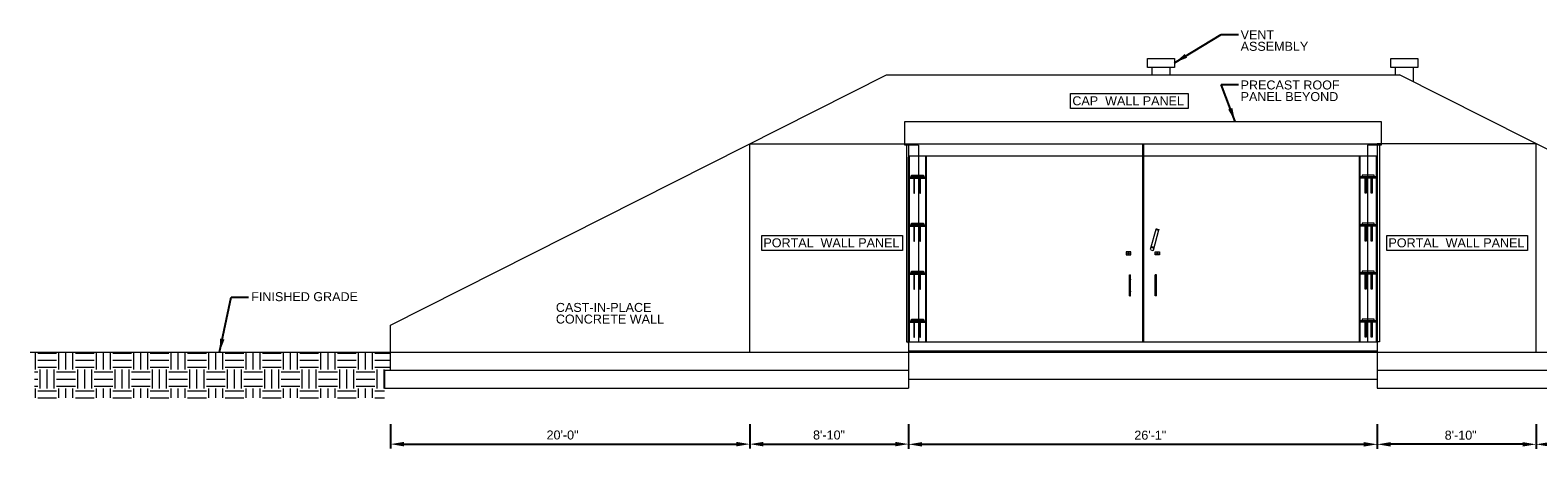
# Model space of a CAD drawing. Header units: inches. Extents: x -130 to 1382, y 196 to 475.
# Tile 1 of 2: x -130 to 877, y 196 to 475. Entities that reach past the tile are written whole.
import ezdxf
from ezdxf.enums import TextEntityAlignment as Align

# ---------------------------------------------------------------- set-up
doc = ezdxf.new("R2010")
doc.units = ezdxf.units.IN
doc.header["$LTSCALE"] = 16
doc.header["$MEASUREMENT"] = 0
doc.layers.add('G-ELEC-REF', color=253, linetype='Continuous', lineweight=9)
doc.styles.add("_1 4 1'-0", font='arial.ttf', dxfattribs={"height": 6})
doc.dimstyles.new("1 4 1'-0", dxfattribs={"dimtxt": 6, "dimasz": 9, "dimexe": 3, "dimexo": 3, "dimgap": 3, "dimtad": 1, "dimdec": 0, "dimzin": 11, "dimdsep": 46, "dimlunit": 3, "dimtxsty": "_1 4 1'-0", "dimcen": 0.09, "dimadec": 4, "dimazin": 3, "dimtfac": 1, "dimtdec": 0, "dimtofl": 0, "dimtmove": 0, "dimatfit": 3, "dimfxl": 1, "dimfrac": 2, "dimtzin": 11, "dimarcsym": 0})

# ---------------------------------------------------------------- blocks, each defined once
blk = doc.blocks.new('*D4')
at = {"layer": 'Defpoints', "color": 0, "lineweight": 0, "transparency": 16777216}
for p in [(875.5464421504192, 236.09934969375), (1115.546442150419, 236.09934969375), (1115.546442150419, 198.6229693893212)]:
    blk.add_point(p, dxfattribs=at)
at = {"layer": 'G-ELEC-REF', "color": 0, "lineweight": -2, "transparency": 16777216}
for p, q in [((875.5464421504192, 212.09934969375), (875.5464421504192, 195.6229693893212)), ((1115.546442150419, 212.09934969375), (1115.546442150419, 195.6229693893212)), ((884.5464421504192, 198.6229693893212), (1106.546442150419, 198.6229693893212))]:
    blk.add_line(p, q, dxfattribs=at)
at = {"layer": 'G-ELEC-REF', "color": 0, "lineweight": 0, "transparency": 16777216}
for points in [[(884.5464421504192, 200.1229693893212), (884.5464421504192, 197.1229693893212), (875.5464421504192, 198.6229693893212)], [(1106.546442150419, 200.1229693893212), (1106.546442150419, 197.1229693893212), (1115.546442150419, 198.6229693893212)]]:
    blk.add_solid(points, dxfattribs=at)
at = {"layer": 'G-ELEC-REF', "color": 0, "transparency": 16777216, "insert": (997.3125880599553, 204.6864073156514), "char_height": 6, "attachment_point": 5, "style": "_1 4 1'-0"}
blk.add_mtext('20\'-0"', dxfattribs=at)
blk = doc.blocks.new('*D5')
at = {"layer": 'Defpoints', "color": 0, "lineweight": 0, "transparency": 16777216}
for p in [(769.546442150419, 236.09934969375), (875.5464421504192, 236.09934969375), (769.546442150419, 198.6229693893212)]:
    blk.add_point(p, dxfattribs=at)
at = {"layer": 'G-ELEC-REF', "color": 0, "lineweight": -2, "transparency": 16777216}
for p, q in [((769.546442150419, 212.09934969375), (769.546442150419, 195.6229693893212)), ((875.5464421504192, 212.09934969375), (875.5464421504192, 195.6229693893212)), ((866.5464421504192, 198.6229693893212), (778.546442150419, 198.6229693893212))]:
    blk.add_line(p, q, dxfattribs=at)
at = {"layer": 'G-ELEC-REF', "color": 0, "lineweight": 0, "transparency": 16777216}
for points in [[(778.546442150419, 200.1229693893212), (778.546442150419, 197.1229693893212), (769.546442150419, 198.6229693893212)], [(866.5464421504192, 200.1229693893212), (866.5464421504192, 197.1229693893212), (875.5464421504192, 198.6229693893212)]]:
    blk.add_solid(points, dxfattribs=at)
at = {"layer": 'G-ELEC-REF', "color": 0, "transparency": 16777216, "insert": (825.2273363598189, 204.6864073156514), "char_height": 6, "attachment_point": 5, "style": "_1 4 1'-0"}
blk.add_mtext('8\'-10"', dxfattribs=at)
blk = doc.blocks.new('*D6')
at = {"layer": 'Defpoints', "color": 0, "lineweight": 0, "transparency": 16777216}
for p in [(110.5464421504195, 236.0993496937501, -1.968500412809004e-05), (350.5464421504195, 236.0993496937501, -1.968500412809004e-05), (350.5464421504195, 198.7460694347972)]:
    blk.add_point(p, dxfattribs=at)
at = {"layer": 'G-ELEC-REF', "color": 0, "lineweight": -2, "transparency": 16777216}
for p, q in [((110.5464421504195, 212.0993496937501), (110.5464421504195, 195.7460694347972)), ((350.5464421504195, 212.0993496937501), (350.5464421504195, 195.7460694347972)), ((119.5464421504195, 198.7460694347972), (341.5464421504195, 198.7460694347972))]:
    blk.add_line(p, q, dxfattribs=at)
at = {"layer": 'G-ELEC-REF', "color": 0, "lineweight": 0, "transparency": 16777216}
for points in [[(119.5464421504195, 200.2460694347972), (119.5464421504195, 197.2460694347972), (110.5464421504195, 198.7460694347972)], [(341.5464421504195, 200.2460694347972), (341.5464421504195, 197.2460694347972), (350.5464421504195, 198.7460694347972)]]:
    blk.add_solid(points, dxfattribs=at)
at = {"layer": 'G-ELEC-REF', "color": 0, "transparency": 16777216, "insert": (225.3962769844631, 204.8095073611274), "char_height": 6, "attachment_point": 5, "style": "_1 4 1'-0"}
blk.add_mtext('20\'-0"', dxfattribs=at)
blk = doc.blocks.new('*D7')
at = {"layer": 'Defpoints', "color": 0, "lineweight": 0, "transparency": 16777216}
for p in [(350.5464421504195, 236.0993496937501, -1.968500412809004e-05), (456.5464421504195, 236.09934969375, -1.968500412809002e-05), (456.5464421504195, 198.7460694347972)]:
    blk.add_point(p, dxfattribs=at)
at = {"layer": 'G-ELEC-REF', "color": 0, "lineweight": -2, "transparency": 16777216}
for p, q in [((350.5464421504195, 212.0993496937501), (350.5464421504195, 195.7460694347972)), ((456.5464421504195, 212.09934969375), (456.5464421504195, 195.7460694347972)), ((359.5464421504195, 198.7460694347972), (447.5464421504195, 198.7460694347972))]:
    blk.add_line(p, q, dxfattribs=at)
at = {"layer": 'G-ELEC-REF', "color": 0, "lineweight": 0, "transparency": 16777216}
for points in [[(359.5464421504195, 200.2460694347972), (359.5464421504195, 197.2460694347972), (350.5464421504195, 198.7460694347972)], [(447.5464421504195, 200.2460694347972), (447.5464421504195, 197.2460694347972), (456.5464421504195, 198.7460694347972)]]:
    blk.add_solid(points, dxfattribs=at)
at = {"layer": 'G-ELEC-REF', "color": 0, "transparency": 16777216, "insert": (403.3811571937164, 204.8095073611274), "char_height": 6, "attachment_point": 5, "style": "_1 4 1'-0"}
blk.add_mtext('8\'-10"', dxfattribs=at)
blk = doc.blocks.new('*D9')
at = {"layer": 'Defpoints', "color": 0, "lineweight": 0, "transparency": 16777216}
for p in [(456.5464421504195, 236.09934969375), (769.5464421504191, 236.09934969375), (769.5464421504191, 198.6229693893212)]:
    blk.add_point(p, dxfattribs=at)
at = {"layer": 'G-ELEC-REF', "color": 0, "lineweight": -2, "transparency": 16777216}
for p, q in [((456.5464421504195, 212.09934969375), (456.5464421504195, 195.6229693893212)), ((769.5464421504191, 212.09934969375), (769.5464421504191, 195.6229693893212)), ((465.5464421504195, 198.6229693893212), (760.5464421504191, 198.6229693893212))]:
    blk.add_line(p, q, dxfattribs=at)
at = {"layer": 'G-ELEC-REF', "color": 0, "lineweight": 0, "transparency": 16777216}
for points in [[(465.5464421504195, 200.1229693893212), (465.5464421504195, 197.1229693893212), (456.5464421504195, 198.6229693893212)], [(760.5464421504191, 200.1229693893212), (760.5464421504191, 197.1229693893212), (769.5464421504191, 198.6229693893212)]]:
    blk.add_solid(points, dxfattribs=at)
at = {"layer": 'G-ELEC-REF', "color": 0, "transparency": 16777216, "insert": (617.9405104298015, 204.6864073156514), "char_height": 6, "attachment_point": 5, "style": "_1 4 1'-0"}
blk.add_mtext('26\'-1"', dxfattribs=at)

msp = doc.modelspace()

# ---------------------------------------------------------------- hatches: boundary and pattern name
at = {"layer": 'G-ELEC-REF', "transparency": 33554483}
h = msp.add_hatch(dxfattribs=at)
h.set_pattern_fill('EARTH', color=256, scale=50)
h.set_pattern_definition([(0, (0, 0), (12.5, 12.5), [12.5, -12.5]), (0, (0, 4.6875), (12.5, 12.5), [12.5, -12.5]), (0, (0, 9.375), (12.5, 12.5), [12.5, -12.5]), (90, (1.5625, 10.9375), (-12.5, 12.5), [12.5, -12.5]), (90, (6.25, 10.9375), (-12.5, 12.5), [12.5, -12.5]), (90, (10.9375, 10.9375), (-12.5, 12.5), [12.5, -12.5])])
h.paths.add_polyline_path([(106.5464421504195, 248.09934969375), (110.5464421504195, 248.09934969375), (110.5464421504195, 260.09934969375), (-127.2071353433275, 260.09934969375), (-127.2071353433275, 229.6585760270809), (106.5464421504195, 229.6585760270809)])

# ---------------------------------------------------------------- linework, layer by layer
at = {"layer": 'G-ELEC-REF'}
for p, q in [((110.5464421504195, 278.09934969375, -1.968500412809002e-05), (441.786111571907, 445.0993496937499, -1.968500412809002e-05)), ((441.786111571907, 445.0993496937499, -1.968500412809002e-05), (784.306772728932, 445.0993496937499, -1.968500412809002e-05)), ((619.0405333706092, 450.09934969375, -1.968500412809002e-05), (619.0405333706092, 445.0993496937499, -1.968500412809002e-05)), ((631.0405333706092, 450.09934969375, -1.968500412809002e-05), (631.0405333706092, 445.0993496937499, -1.968500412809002e-05)), ((781.5464421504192, 450.0993496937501, -1.968500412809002e-05), (781.5464421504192, 445.0993496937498, -1.968500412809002e-05)), ((1115.546442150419, 278.09934969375, -1.968500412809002e-05), (784.306772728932, 445.0993496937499, -1.968500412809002e-05)), ((793.5464421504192, 450.0993496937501, -1.968500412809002e-05), (793.5464421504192, 440.4410163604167, -1.968500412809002e-05)), ((455.0464421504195, 398.0993496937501, -1.968500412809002e-05), (455.0464421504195, 267.09934969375, -1.968500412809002e-05)), ((456.5464421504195, 399.09934969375, -1.968500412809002e-05), (769.5464421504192, 399.09934969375, -1.968500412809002e-05)), ((456.5464421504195, 398.0993496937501), (456.5464421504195, 399.09934969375)), ((463.0464421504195, 398.0993496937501, -1.968500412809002e-05), (463.0464421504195, 267.09934969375, -1.968500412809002e-05)), ((612.7964421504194, 399.09934969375, -1.968500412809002e-05), (612.7964421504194, 267.09934969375, -1.968500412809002e-05)), ((613.2964421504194, 399.09934969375, -1.968500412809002e-05), (613.2964421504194, 267.09934969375, -1.968500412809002e-05)), ((763.0464421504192, 398.09934969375, -1.968500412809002e-05), (763.0464421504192, 267.09934969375, -1.968500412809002e-05)), ((769.5464421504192, 399.09934969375), (769.5464421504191, 398.09934969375)), ((771.0464421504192, 398.09934969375, -1.968500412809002e-05), (771.0464421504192, 267.09934969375, -1.968500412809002e-05)), ((456.5464421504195, 391.09934969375, -1.968500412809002e-05), (769.5464421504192, 391.09934969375, -1.968500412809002e-05)), ((456.5464421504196, 266.09934969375, -1.968500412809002e-05), (456.5464421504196, 390.09934969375, -1.968500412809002e-05)), ((457.0464421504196, 267.09934969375, -1.968500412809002e-05), (457.0464421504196, 391.09934969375, -1.968500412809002e-05)), ((468.0464421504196, 267.09934969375, -1.968500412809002e-05), (468.0464421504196, 391.09934969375, -1.968500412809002e-05)), ((468.5464421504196, 267.09934969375, -1.968500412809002e-05), (468.5464421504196, 391.09934969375, -1.968500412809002e-05)), ((757.5464421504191, 267.09934969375, -1.968500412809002e-05), (757.5464421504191, 391.09934969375, -1.968500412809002e-05)), ((758.0464421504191, 267.09934969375, -1.968500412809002e-05), (758.0464421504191, 391.09934969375, -1.968500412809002e-05)), ((769.0464421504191, 267.09934969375, -1.968500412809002e-05), (769.0464421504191, 391.09934969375, -1.968500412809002e-05)), ((457.0464421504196, 377.09934969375, -1.968500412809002e-05), (468.0464421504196, 377.09934969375, -1.968500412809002e-05)), ((457.0464421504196, 376.09934969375, -1.968500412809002e-05), (468.0464421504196, 376.09934969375, -1.968500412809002e-05)), ((769.0464421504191, 377.09934969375, -1.968500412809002e-05), (758.0464421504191, 377.09934969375, -1.968500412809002e-05)), ((769.0464421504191, 376.09934969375, -1.968500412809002e-05), (758.0464421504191, 376.09934969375, -1.968500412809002e-05)), ((457.0464421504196, 345.09934969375, -1.968500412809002e-05), (468.0464421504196, 345.09934969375, -1.968500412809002e-05)), ((457.0464421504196, 344.09934969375, -1.968500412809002e-05), (468.0464421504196, 344.09934969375, -1.968500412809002e-05)), ((621.9947350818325, 342.375762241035), (623.5643645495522, 341.9551812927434)), ((769.0464421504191, 345.09934969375, -1.968500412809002e-05), (758.0464421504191, 345.09934969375, -1.968500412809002e-05)), ((769.0464421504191, 344.09934969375, -1.968500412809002e-05), (758.0464421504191, 344.09934969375, -1.968500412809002e-05)), ((618.1543845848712, 328.7678234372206), (621.7490319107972, 342.1832298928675)), ((620.0862362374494, 328.2501853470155), (623.6808835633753, 341.6655918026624)), ((621.7329684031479, 342.1232800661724), (621.7650954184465, 342.2431797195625)), ((621.8655509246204, 341.8936404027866), (623.43518039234, 341.473059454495)), ((623.6648200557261, 341.6056419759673), (623.6969470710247, 341.7255416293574)), ((618.4043845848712, 328.3348107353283), (618.1543845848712, 328.7678234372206)), ((618.4043845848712, 328.3348107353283), (619.6532235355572, 328.0001853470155)), ((619.6532235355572, 328.0001853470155), (620.0862362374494, 328.2501853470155)), ((457.0464421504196, 313.09934969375, -1.968500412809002e-05), (468.0464421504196, 313.09934969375, -1.968500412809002e-05)), ((769.0464421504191, 313.09934969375, -1.968500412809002e-05), (758.0464421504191, 313.09934969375, -1.968500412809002e-05)), ((457.0464421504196, 312.09934969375, -1.968500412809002e-05), (468.0464421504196, 312.09934969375, -1.968500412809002e-05)), ((604.0464421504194, 297.59934969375, 1.968508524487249e-05), (604.0464421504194, 311.59934969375, 1.968508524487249e-05)), ((604.0464421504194, 311.59934969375, 1.968508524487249e-05), (604.7964421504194, 311.59934969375, 1.968508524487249e-05)), ((604.7964421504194, 297.59934969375, 1.968508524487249e-05), (604.7964421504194, 311.59934969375, 1.968508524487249e-05)), ((621.2964421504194, 297.59934969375, 1.968508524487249e-05), (621.2964421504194, 311.59934969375, 1.968508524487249e-05)), ((622.0464421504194, 311.59934969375, 1.968508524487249e-05), (621.2964421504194, 311.59934969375, 1.968508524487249e-05)), ((622.0464421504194, 297.59934969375, 1.968508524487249e-05), (622.0464421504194, 311.59934969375, 1.968508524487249e-05)), ((769.0464421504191, 312.09934969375, -1.968500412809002e-05), (758.0464421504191, 312.09934969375, -1.968500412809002e-05)), ((604.0464421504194, 297.59934969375, 1.968508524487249e-05), (604.7964421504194, 297.59934969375, 1.968508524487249e-05)), ((622.0464421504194, 297.59934969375, 1.968508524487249e-05), (621.2964421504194, 297.59934969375, 1.968508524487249e-05)), ((110.5464421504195, 248.09934969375, -1.968500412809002e-05), (110.5464421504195, 278.09934969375, -1.968500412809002e-05)), ((457.0464421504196, 281.09934969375, -1.968500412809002e-05), (468.0464421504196, 281.09934969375, -1.968500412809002e-05)), ((457.0464421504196, 280.09934969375, -1.968500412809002e-05), (468.0464421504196, 280.09934969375, -1.968500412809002e-05)), ((769.0464421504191, 281.09934969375, -1.968500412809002e-05), (758.0464421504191, 281.09934969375, -1.968500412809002e-05)), ((769.0464421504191, 280.09934969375, -1.968500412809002e-05), (758.0464421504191, 280.09934969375, -1.968500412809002e-05)), ((455.0464421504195, 267.09934969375), (456.5464421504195, 267.09934969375)), ((456.5464421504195, 269.09934969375, -1.968500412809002e-05), (456.5464421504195, 236.09934969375, -1.968500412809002e-05)), ((456.5464421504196, 267.09934969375, -1.968500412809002e-05), (769.5464421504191, 267.09934969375, -1.968500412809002e-05)), ((771.0464421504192, 267.09934969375), (769.5464421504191, 267.09934969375)), ((769.5464421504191, 266.09934969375, -1.968500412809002e-05), (769.5464421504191, 236.09934969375, -1.968500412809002e-05)), ((-130.1623957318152, 260.09934969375, 1.968508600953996e-05), (1382.060067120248, 260.09934969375, 1.968508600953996e-05)), ((456.5464421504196, 261.09934969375, -1.968500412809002e-05), (769.5464421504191, 261.09934969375, -1.968500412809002e-05)), ((106.5464421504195, 248.09934969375, -1.968500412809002e-05), (106.5464421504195, 236.09934969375, -1.968500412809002e-05)), ((106.5464421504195, 248.09934969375, -1.968500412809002e-05), (456.5464421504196, 248.09934969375, -1.968500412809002e-05)), ((456.5464421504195, 242.09934969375), (769.546442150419, 242.09934969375)), ((769.5464421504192, 248.09934969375, -1.968500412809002e-05), (1119.546442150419, 248.09934969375, -1.968500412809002e-05)), ((106.5464421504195, 236.09934969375, -1.968500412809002e-05), (456.5464421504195, 236.09934969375, -1.968500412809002e-05)), ((769.546442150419, 236.09934969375, -1.968500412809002e-05), (1119.546442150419, 236.09934969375, -1.968500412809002e-05))]:
    msp.add_line(p, q, dxfattribs=at)
at = {"layer": 'G-ELEC-REF', "elevation": -1.968500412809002e-05, "flags": 128}
for points in [[(463.0464421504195, 398.0993496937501), (454.0464421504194, 398.0993496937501), (454.0464421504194, 414.09934969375), (772.0464421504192, 414.09934969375), (772.0464421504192, 398.09934969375), (763.0464421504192, 398.09934969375)], [(350.5464421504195, 260.09934969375), (350.5464421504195, 399.09934969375), (456.5464421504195, 399.09934969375), (456.5464421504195, 257.09934969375)], [(875.5464421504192, 260.09934969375), (875.5464421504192, 399.09934969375), (769.5464421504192, 399.09934969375), (769.5464421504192, 266.09934969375)], [(458.5464421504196, 378.09934969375), (466.5464421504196, 378.09934969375), (466.5464421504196, 377.09934969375), (466.5464421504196, 377.09934969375)], [(466.5464421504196, 377.09934969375), (458.5464421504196, 377.09934969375), (458.5464421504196, 378.09934969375)], [(460.0464421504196, 376.09934969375), (460.0464421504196, 366.09934969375), (460.5464421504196, 366.09934969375), (460.5464421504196, 376.09934969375)], [(464.0464421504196, 376.09934969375), (464.0464421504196, 366.09934969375), (464.5464421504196, 366.09934969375), (464.5464421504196, 376.09934969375)], [(767.5464421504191, 378.09934969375), (759.5464421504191, 378.09934969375), (759.5464421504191, 377.09934969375), (759.5464421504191, 377.09934969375)], [(759.5464421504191, 377.09934969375), (767.5464421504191, 377.09934969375), (767.5464421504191, 378.09934969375)], [(762.0464421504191, 376.09934969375), (762.0464421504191, 366.09934969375), (761.5464421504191, 366.09934969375), (761.5464421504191, 376.09934969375)], [(766.0464421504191, 376.09934969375), (766.0464421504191, 366.09934969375), (765.5464421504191, 366.09934969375), (765.5464421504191, 376.09934969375)], [(458.5464421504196, 346.09934969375), (466.5464421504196, 346.09934969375), (466.5464421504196, 345.09934969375), (466.5464421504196, 345.09934969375)], [(466.5464421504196, 345.09934969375), (458.5464421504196, 345.09934969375), (458.5464421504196, 346.09934969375)], [(460.0464421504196, 344.09934969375), (460.0464421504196, 334.09934969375), (460.5464421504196, 334.09934969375), (460.5464421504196, 344.09934969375)], [(464.0464421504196, 344.09934969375), (464.0464421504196, 334.09934969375), (464.5464421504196, 334.09934969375), (464.5464421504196, 344.09934969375)], [(767.5464421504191, 346.09934969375), (759.5464421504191, 346.09934969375), (759.5464421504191, 345.09934969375), (759.5464421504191, 345.09934969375)], [(759.5464421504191, 345.09934969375), (767.5464421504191, 345.09934969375), (767.5464421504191, 346.09934969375)], [(762.0464421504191, 344.09934969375), (762.0464421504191, 334.09934969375), (761.5464421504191, 334.09934969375), (761.5464421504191, 344.09934969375)], [(766.0464421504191, 344.09934969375), (766.0464421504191, 334.09934969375), (765.5464421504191, 334.09934969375), (765.5464421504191, 344.09934969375)], [(458.5464421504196, 314.09934969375), (466.5464421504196, 314.09934969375), (466.5464421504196, 313.09934969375), (466.5464421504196, 313.09934969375)], [(466.5464421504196, 313.09934969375), (458.5464421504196, 313.09934969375), (458.5464421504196, 314.09934969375)], [(767.5464421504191, 314.09934969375), (759.5464421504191, 314.09934969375), (759.5464421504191, 313.09934969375), (759.5464421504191, 313.09934969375)], [(759.5464421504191, 313.09934969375), (767.5464421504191, 313.09934969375), (767.5464421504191, 314.09934969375)], [(460.0464421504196, 312.09934969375), (460.0464421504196, 302.09934969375), (460.5464421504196, 302.09934969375), (460.5464421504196, 312.09934969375)], [(464.0464421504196, 312.09934969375), (464.0464421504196, 302.09934969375), (464.5464421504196, 302.09934969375), (464.5464421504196, 312.09934969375)], [(762.0464421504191, 312.09934969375), (762.0464421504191, 302.09934969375), (761.5464421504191, 302.09934969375), (761.5464421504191, 312.09934969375)], [(766.0464421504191, 312.09934969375), (766.0464421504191, 302.09934969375), (765.5464421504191, 302.09934969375), (765.5464421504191, 312.09934969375)], [(458.5464421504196, 282.09934969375), (466.5464421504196, 282.09934969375), (466.5464421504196, 281.09934969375), (466.5464421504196, 281.09934969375)], [(466.5464421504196, 281.09934969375), (458.5464421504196, 281.09934969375), (458.5464421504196, 282.09934969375)], [(767.5464421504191, 282.09934969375), (759.5464421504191, 282.09934969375), (759.5464421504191, 281.09934969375), (759.5464421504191, 281.09934969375)], [(759.5464421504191, 281.09934969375), (767.5464421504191, 281.09934969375), (767.5464421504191, 282.09934969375)], [(460.0464421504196, 280.09934969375), (460.0464421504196, 270.09934969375), (460.5464421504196, 270.09934969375), (460.5464421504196, 280.09934969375)], [(464.0464421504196, 280.09934969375), (464.0464421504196, 270.09934969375), (464.5464421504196, 270.09934969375), (464.5464421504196, 280.09934969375)], [(762.0464421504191, 280.09934969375), (762.0464421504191, 270.09934969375), (761.5464421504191, 270.09934969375), (761.5464421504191, 280.09934969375)], [(766.0464421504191, 280.09934969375), (766.0464421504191, 270.09934969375), (765.5464421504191, 270.09934969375), (765.5464421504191, 280.09934969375)]]:
    msp.add_lwpolyline(points, dxfattribs=at)
at = {"layer": 'G-ELEC-REF'}
for centre in [(604.4214421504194, 308.59934969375, 1.968508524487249e-05), (604.4214421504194, 300.59934969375, 1.968508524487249e-05)]:
    msp.add_circle(centre, 0.375, dxfattribs=at)
at = {"layer": 'G-ELEC-REF', "extrusion": (0, 0, -1)}
for centre in [(-621.6714421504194, 308.59934969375, -1.968508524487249e-05), (-621.6714421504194, 300.59934969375, -1.968508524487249e-05)]:
    msp.add_circle(centre, 0.375, dxfattribs=at)
for centre, start, end in [((-621.9462065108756, 342.1946511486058), 15, 105), ((-623.4837089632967, 341.6541705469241), 195, 285), ((-623.5158359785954, 341.7740702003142), 105, 195)]:
    msp.add_arc(centre, 0.1875, start, end, dxfattribs=at)
at = {"layer": 'G-ELEC-REF'}
msp.add_arc((621.9140794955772, 342.0747514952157), 0.1875, 165, 255, dxfattribs=at)
for points in [[(616.0405333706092, 456.09934969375, -1.968500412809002e-05), (634.0405333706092, 456.09934969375, -1.968500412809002e-05), (634.0405333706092, 450.09934969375, -1.968500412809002e-05), (616.0405333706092, 450.09934969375, -1.968500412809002e-05)], [(778.5464421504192, 456.0993496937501, -1.968500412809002e-05), (796.5464421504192, 456.0993496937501, -1.968500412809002e-05), (796.5464421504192, 450.0993496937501, -1.968500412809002e-05), (778.5464421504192, 450.0993496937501, -1.968500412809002e-05)], [(564.7422631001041, 432.6145412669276), (643.2105691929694, 432.6145412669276), (643.2105691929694, 422.7393081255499), (564.7422631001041, 422.7393081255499)], [(358.4216056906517, 337.8830998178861), (452.3404292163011, 337.8830998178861), (452.3404292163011, 328.0078666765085), (358.4216056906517, 328.0078666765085)], [(775.8577522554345, 337.8830998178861), (869.776575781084, 337.8830998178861), (869.776575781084, 328.0078666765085), (775.8577522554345, 328.0078666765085)], [(604.9029160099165, 327.09934969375), (601.9029160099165, 327.09934969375), (601.9029160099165, 325.09934969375), (604.9029160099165, 325.09934969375)], [(603.9833160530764, 326.2541907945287), (602.8225159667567, 326.2541907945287), (602.8225159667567, 325.9445085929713), (603.9833160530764, 325.9445085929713)], [(619.1714421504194, 330.4743496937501), (619.9214421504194, 330.47434969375), (619.9214421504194, 329.72434969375), (619.1714421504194, 329.7243496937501)], [(619.9214421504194, 330.4743496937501), (619.9214421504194, 329.7243496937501), (619.1714421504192, 329.7243496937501), (619.1714421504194, 330.4743496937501)], [(621.1899682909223, 327.09934969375), (624.1899682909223, 327.09934969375), (624.1899682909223, 325.09934969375), (621.1899682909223, 325.09934969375)], [(622.1095682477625, 326.2541907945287), (623.2703683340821, 326.2541907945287), (623.2703683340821, 325.9445085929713), (622.1095682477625, 325.9445085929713)]]:
    msp.add_3dface(points, dxfattribs=at)

# ---------------------------------------------------------------- texts
at = {"layer": 'G-ELEC-REF', "style": "_1 4 1'-0"}
for s, p in [('CAP  WALL PANEL', (565.8735286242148, 430.8003232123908)), ('PORTAL  WALL PANEL', (359.5528712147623, 336.0688817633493)), ('PORTAL  WALL PANEL', (776.9890177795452, 336.0688817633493))]:
    msp.add_text(s, height=6, dxfattribs=at).set_placement(p, align=Align.TOP_LEFT)
at = {"layer": 'G-ELEC-REF', "insert": (678.2632242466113, 474.921727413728), "char_height": 6, "width": 21.65943387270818, "attachment_point": 1, "line_spacing_factor": 0.7765243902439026, "style": "_1 4 1'-0"}
msp.add_mtext('VENT ASSEMBLY', dxfattribs=at)
at = {"layer": 'G-ELEC-REF', "char_height": 6, "attachment_point": 1, "style": "_1 4 1'-0"}
for s, insert, line_spacing_factor in [('PRECAST ROOF\\PPANEL BEYOND', (678.2632242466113, 441.3749795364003), 0.7765243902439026), ('FINISHED GRADE', (17.51586733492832, 300.1337163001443, 1.968508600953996e-05), 0.6), ('CAST-IN-PLACE \\PCONCRETE WALL', (220.951341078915, 292.9578934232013), 0.7765243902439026)]:
    msp.add_mtext(s, dxfattribs=dict(at, insert=insert, line_spacing_factor=line_spacing_factor))

# ---------------------------------------------------------------- dimensions: what is measured, and where the dimension line sits
at = {"layer": 'G-ELEC-REF'}
for base, p1, p2, picture, middle in [((350.5464421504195, 198.7460694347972), (110.5464421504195, 236.0993496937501, -1.968500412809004e-05), (350.5464421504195, 236.0993496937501, -1.968500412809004e-05), '*D6', (225.3962769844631, 198.7460694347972)), ((456.5464421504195, 198.7460694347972), (350.5464421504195, 236.0993496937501, -1.968500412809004e-05), (456.5464421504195, 236.09934969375, -1.968500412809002e-05), '*D7', (403.3811571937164, 198.7460694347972)), ((769.5464421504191, 198.6229693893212), (456.5464421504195, 236.09934969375), (769.5464421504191, 236.09934969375), '*D9', (617.9405104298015, 198.6229693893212)), ((1115.546442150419, 198.6229693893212, -1.968500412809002e-05), (875.5464421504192, 236.09934969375, -1.968500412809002e-05), (1115.546442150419, 236.09934969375, -1.968500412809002e-05), '*D4', (997.3125880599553, 198.6229693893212, -1.968500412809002e-05))]:
    dim = msp.add_linear_dim(base=base, p1=p1, p2=p2, dimstyle="1 4 1'-0", override={"dimexo": 24}, dxfattribs=at)
    dim.commit()
    dim.dimension.update_dxf_attribs({"geometry": picture, "text_midpoint": middle, "dimtype": 160})
dim = msp.add_linear_dim(base=(769.546442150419, 198.6229693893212, -1.968500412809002e-05), p1=(875.5464421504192, 236.09934969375, -1.968500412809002e-05), p2=(769.546442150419, 236.09934969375, -1.968500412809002e-05), angle=180, dimstyle="1 4 1'-0", override={"dimexo": 24}, dxfattribs=at)
dim.commit()
dim.dimension.update_dxf_attribs({"geometry": '*D5', "text_midpoint": (825.2273363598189, 198.6229693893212, -1.968500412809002e-05), "dimtype": 160})

# ---------------------------------------------------------------- leaders
for points in [[(634.0405333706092, 453.09934969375), (665.3057892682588, 472.1465061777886), (676.9186267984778, 472.1465061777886)], [(674.5183237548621, 414.09934969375), (665.3057892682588, 438.5997583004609), (676.9186267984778, 438.5997583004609)], [(-3.696806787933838, 260.09934969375, 1.968508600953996e-05), (4.144703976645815, 296.7310009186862, 1.968508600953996e-05), (15.75754150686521, 296.7310009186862, 1.968508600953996e-05)]]:
    msp.add_leader(points, dimstyle="1 4 1'-0", override={"dimgap": 6}, dxfattribs=at)

doc.saveas('drawing.dxf')
